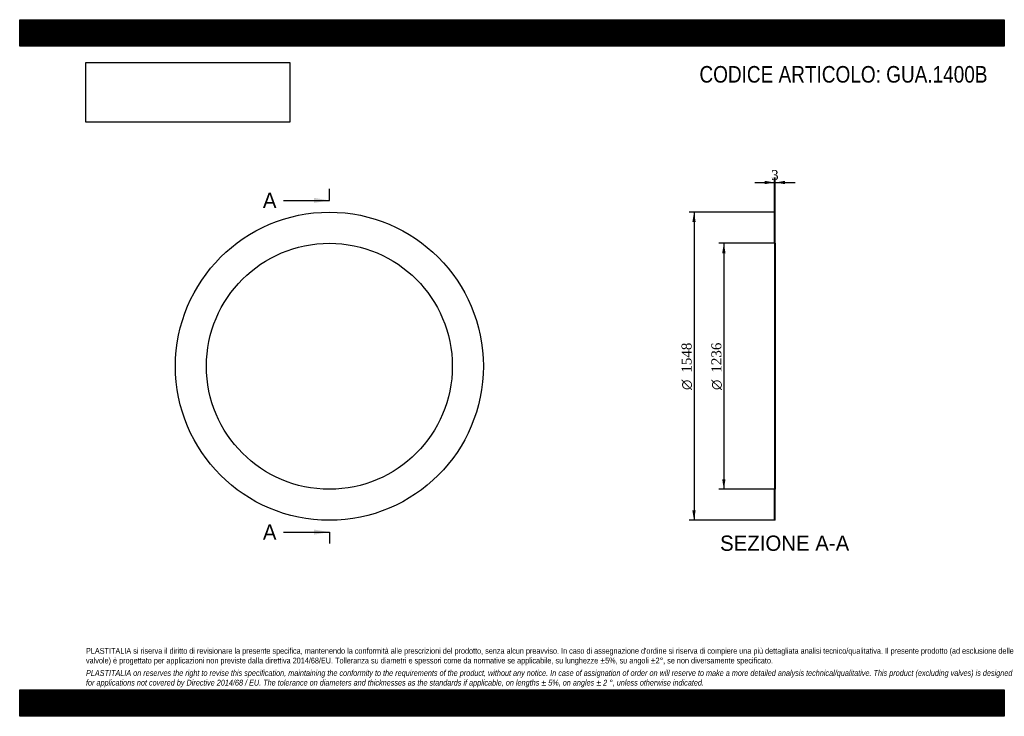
# Model space of a CAD drawing. Header units: millimetres. Extents: x 0 to 4950, y 0 to 3500.
import ezdxf
from ezdxf.enums import TextEntityAlignment as Align
from ezdxf.lldxf.tags import DXFTag

# ---------------------------------------------------------------- set-up
doc = ezdxf.new("R2010")
doc.units = ezdxf.units.MM
doc.header["$LTSCALE"] = 16.666667
for name, color, linetype in [('Default', 7, 'Continuous'), ('DV2_Default', 7, 'Continuous'), ('GUA.1400B', 7, 'Continuous')]:
    doc.layers.add(name, color=color, linetype=linetype)
doc.styles.add('SEACAD_Solid_Edge_ANSI', font='seans.ttf')
doc.styles.add('SEACAD_Solid_Edge_ANSI1_Symbols', font='semeca1.ttf')
doc.styles.add('SEACAD_Times_New_Roman', font='times.ttf')
tags = doc.linetypes.add('CENTER2', pattern=[28.575, 19.05, -3.175, 3.175, -3.175]).pattern_tags.tags
tags[10:11] = [DXFTag(74, 4), DXFTag(75, 0), DXFTag(340, '0'), DXFTag(46, 0.0), DXFTag(50, 0.0), DXFTag(44, 0.0), DXFTag(45, 0.0)]
tags[8:9] = [DXFTag(74, 4), DXFTag(75, 0), DXFTag(340, '0'), DXFTag(46, 0.0), DXFTag(50, 0.0), DXFTag(44, 0.0), DXFTag(45, 0.0)]
tags[6:7] = [DXFTag(74, 4), DXFTag(75, 0), DXFTag(340, '0'), DXFTag(46, 0.0), DXFTag(50, 0.0), DXFTag(44, 0.0), DXFTag(45, 0.0)]
tags[4:5] = [DXFTag(74, 4), DXFTag(75, 0), DXFTag(340, '0'), DXFTag(46, 0.0), DXFTag(50, 0.0), DXFTag(44, 0.0), DXFTag(45, 0.0)]
doc.dimstyles.new('ANSImm', dxfattribs={"dimtxt": 50, "dimasz": 50, "dimexe": 25, "dimexo": 0, "dimgap": 12.5, "dimtad": 1, "dimdsep": 46, "dimtxsty": 'SEACAD_Times_New_Roman', "dimblk1": '_SE_FILLED', "dimblk2": '_SE_FILLED', "dimsah": 1, "dimcen": 25, "dimazin": 0, "dimtfac": 0.85, "dimtdec": 3, "dimtofl": 0, "dimtmove": 0, "dimatfit": 3, "dimfxl": 1, "dimarcsym": 0})
picture_1 = doc.add_image_def('image1.jpg', size_in_pixel=(4302, 1260))

# ---------------------------------------------------------------- blocks, each defined once
blk = doc.blocks.new('SE')
at = {"layer": 'GUA.1400B', "color": 7, "linetype": 'Continuous'}
for radius in [774, 618]:
    blk.add_circle((1556.9, 1758.8), radius, dxfattribs=at)
blk = doc.blocks.new('SE2')
at = {"color": 7, "linetype": 'Continuous', "style": 'SEACAD_Solid_Edge_ANSI'}
blk.add_text('A', height=76.7, dxfattribs=at).set_placement((1222.6, 2630.5), align=Align.TOP_LEFT)
blk = doc.blocks.new('SE3')
at = {"color": 7, "linetype": 'Continuous', "style": 'SEACAD_Solid_Edge_ANSI'}
blk.add_text('A', height=76.7, dxfattribs=at).set_placement((1222.6, 963.8), align=Align.TOP_LEFT)
blk = doc.blocks.new('SEANNOT_GROUP')
at = {"linetype": 'Continuous'}
blk.add_hatch(color=7, dxfattribs=at).paths.add_polyline_path([(1480.2, 2579.4), (1556.9, 2592.1), (1480.2, 2604.9)])
at = {"color": 7, "linetype": 'Continuous'}
blk.add_lwpolyline([(1326.9, 2592.1), (1556.9, 2592.1)], dxfattribs=at)
blk = doc.blocks.new('SEANNOT_GROUP1')
at = {"linetype": 'Continuous'}
blk.add_hatch(color=7, dxfattribs=at).paths.add_polyline_path([(1480.2, 912.7), (1556.9, 925.5), (1480.2, 938.3)])
at = {"color": 7, "linetype": 'Continuous'}
blk.add_lwpolyline([(1326.9, 925.5), (1556.9, 925.5)], dxfattribs=at)
blk = doc.blocks.new('SE1')
at = {"layer": 'Default', "color": 7, "linetype": 'CENTER2'}
for p, q in [((1556.9, 2592.1), (1556.9, 2649.6)), ((1556.9, 925.5), (1556.9, 868))]:
    blk.add_line(p, q, dxfattribs=at)
at = {"layer": 'Default', "color": 7, "linetype": 'CENTER2', "const_width": 0.0001}
blk.add_lwpolyline([(1556.9, 2592.1), (1556.9, 925.5)], dxfattribs=at)
at = {"layer": 'Default'}
for name in ['SE2', 'SEANNOT_GROUP', 'SE3', 'SEANNOT_GROUP1']:
    blk.add_blockref(name, (0, 0), dxfattribs=at)
blk = doc.blocks.new('SE4')
at = {"layer": 'GUA.1400B', "linetype": 'Continuous'}
h = blk.add_hatch(dxfattribs=at)
h.set_pattern_fill('LINE', scale=0.629921, angle=45, style=0)
h.paths.add_polyline_path([(3798.1, 2376.8), (3798.1, 2532.8), (3795.1, 2532.8), (3795.1, 2376.8)])
h = blk.add_hatch(dxfattribs=at)
h.set_pattern_fill('LINE', scale=0.629921, angle=45, style=0)
h.paths.add_polyline_path([(3798.1, 984.8), (3798.1, 1140.8), (3795.1, 1140.8), (3795.1, 984.8)])
at = {"layer": 'DV2_Default', "color": 7, "linetype": 'CENTER2'}
blk.add_line((3799.9, 1758.8), (3793.4, 1758.8), dxfattribs=at)
at = {"layer": 'GUA.1400B', "color": 7, "linetype": 'Continuous'}
for p, q in [((3795.1, 2376.8), (3795.1, 2532.8)), ((3795.1, 2532.8), (3798.1, 2532.8)), ((3798.1, 2376.8), (3798.1, 2532.8)), ((3795.1, 2376.8), (3795.1, 1140.8)), ((3795.1, 2376.8), (3798.1, 2376.8)), ((3798.1, 2376.8), (3798.1, 1140.8)), ((3795.1, 984.8), (3795.1, 1140.8)), ((3798.1, 1140.8), (3795.1, 1140.8)), ((3798.1, 984.8), (3798.1, 1140.8)), ((3798.1, 984.8), (3795.1, 984.8))]:
    blk.add_line(p, q, dxfattribs=at)
blk = doc.blocks.new('DMBLK28')
at = {"layer": 'Default', "linetype": 'Continuous'}
for points in [[(3745.1, 2690.4), (3745.1, 2673.7), (3795.1, 2682)], [(3848.1, 2690.4), (3798.1, 2682), (3848.1, 2673.7)]]:
    blk.add_hatch(color=7, dxfattribs=at).paths.add_polyline_path(points)
at = {"layer": 'Default', "color": 7, "linetype": 'Continuous'}
for p, q in [((3695.1, 2682), (3795.1, 2682)), ((3795.1, 2532.8), (3795.1, 2707)), ((3798.1, 2532.8), (3798.1, 2707)), ((3798.1, 2682), (3898.1, 2682))]:
    blk.add_line(p, q, dxfattribs=at)
at = {"layer": 'Default', "color": 7, "linetype": 'Continuous', "style": 'SEACAD_Times_New_Roman'}
blk.add_text('3', height=50, dxfattribs=at).set_placement((3777.6, 2744.5), align=Align.TOP_LEFT)
blk = doc.blocks.new('_SE_FILLED')
at = {"color": 0}
blk.add_line((0, 0), (-1, 0), dxfattribs=at)
blk.add_solid([(0, 0), (-1, -0.1665), (-1, 0.1665), (0, 0)], dxfattribs=at)
blk = doc.blocks.new('GDimGGroup')
at = {"layer": 'Default', "linetype": 'Continuous'}
for points in [[(3531.7, 2326.8), (3548.4, 2326.8), (3540, 2376.8)], [(3531.7, 1190.8), (3540, 1140.8), (3548.4, 1190.8)]]:
    blk.add_hatch(color=7, dxfattribs=at).paths.add_polyline_path(points)
at = {"layer": 'Default', "color": 7, "linetype": 'Continuous'}
for p, q in [((3796.6, 2376.8), (3515, 2376.8)), ((3540, 2376.8), (3540, 1140.8)), ((3796.6, 1140.8), (3515, 1140.8))]:
    blk.add_line(p, q, dxfattribs=at)
for s, style, p in [('1236', 'SEACAD_Times_New_Roman', (3477.5, 1726.5)), ('O', 'SEACAD_Solid_Edge_ANSI1_Symbols', (3477.5, 1639.5))]:
    blk.add_text(s, height=50, rotation=90, dxfattribs=dict(at, style=style)).set_placement(p, align=Align.TOP_LEFT)
blk = doc.blocks.new('GDimGGroup1')
at = {"layer": 'Default', "linetype": 'Continuous'}
for points in [[(3381.7, 2482.8), (3398.4, 2482.8), (3390, 2532.8)], [(3381.7, 1034.8), (3390, 984.8), (3398.4, 1034.8)]]:
    blk.add_hatch(color=7, dxfattribs=at).paths.add_polyline_path(points)
at = {"layer": 'Default', "color": 7, "linetype": 'Continuous'}
for p, q in [((3795.1, 2532.8), (3365, 2532.8)), ((3390, 2532.8), (3390, 984.8)), ((3795.1, 984.8), (3365, 984.8))]:
    blk.add_line(p, q, dxfattribs=at)
for s, style, p in [('1548', 'SEACAD_Times_New_Roman', (3327.5, 1726.5)), ('O', 'SEACAD_Solid_Edge_ANSI1_Symbols', (3327.5, 1639.5))]:
    blk.add_text(s, height=50, rotation=90, dxfattribs=dict(at, style=style)).set_placement(p, align=Align.TOP_LEFT)

msp = doc.modelspace()

# ---------------------------------------------------------------- hatches: boundary and pattern name
at = {"layer": 'Default', "linetype": 'Continuous'}
h = msp.add_hatch(dxfattribs=at)
h.set_pattern_fill('LINE', scale=0.6299213, angle=45, style=0)
h.paths.add_polyline_path([(4950, 3366.667), (4950, 3500), (0, 3500), (0, 3366.667)])
for points in [[(4950, 3366.667), (4950, 3500), (0, 3500), (0, 3366.667)], [(4950, 0), (4950, 133.333), (0, 133.333), (0, 0)]]:
    msp.add_hatch(color=7, dxfattribs=at).paths.add_polyline_path(points)
h = msp.add_hatch(dxfattribs=at)
h.set_pattern_fill('LINE', scale=0.6299213, angle=45, style=0)
h.paths.add_polyline_path([(4950, 0), (4950, 133.333), (0, 133.333), (0, 0)])

# ---------------------------------------------------------------- linework, layer by layer
at = {"layer": 'Default', "color": 7, "linetype": 'Continuous'}
for p, q in [((0, 3500), (4950, 3500)), ((0, 3366.667), (0, 3500)), ((4950, 3500), (4950, 3366.667)), ((4950, 3366.667), (0, 3366.667)), ((0, 133.333), (4950, 133.333)), ((0, 0), (0, 133.333)), ((4950, 133.333), (4950, 0)), ((4950, 0), (0, 0))]:
    msp.add_line(p, q, dxfattribs=at)

# ---------------------------------------------------------------- block references
at = {"layer": 'Default'}
for name in ['SE1', 'SE', 'GDimGGroup1', 'SE4', 'GDimGGroup']:
    msp.add_blockref(name, (0, 0), dxfattribs=at)

# ---------------------------------------------------------------- texts
at = {"layer": 'Default', "color": 7, "linetype": 'Continuous', "style": 'SEACAD_Solid_Edge_ANSI'}
msp.add_text('SEZIONE A-A', height=76.66667, dxfattribs=at).set_placement((3521.138, 908.145), align=Align.TOP_LEFT)
at = {"layer": 'Default', "attachment_point": 1}
for s, insert, char_height, width in [('{\\fArial Narrow|b0||i0||c0|p34;\\C7;\\H83.33333333;\\W1.;CODICE ARTICOLO: GUA.1400B}', (3417.403, 3267.225), 83.33333, 1446.2605), ("{\\fArial Narrow|b0||i0||c0|p34;\\C7;\\H29.16666667;\\W1.;PLASTITALIA si riserva il diritto di revisionare la presente specifica, mantenendo la conformità alle prescrizioni del prodotto, senza alcun preavviso. In caso di assegnazione d'ordine si riserva di compiere una più dettagliata analisi tecnico/qualitativa. Il presente prodotto (ad esclusione delle \\P}{\\fArial Narrow|b0||i0||c0|p34;\\C7;\\H29.16666667;\\W1.;valvole) è progettato per applicazioni non previste dalla direttiva 2014/68/EU. Tolleranza su diametri e spessori come da normative se applicabile, su lunghezze ±5%, su angoli ±2°, se non diversamente specificato.\\P}{\\fArial Narrow|b0||i0||c0|p34;\\C7;\\H8.333333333;\\W1.;   \\P}{\\fArial Narrow|b0||i1||c0|p34;\\C7;\\H29.16666667;\\W1.;PLASTITALIA on reserves the right to revise this specification, maintaining the conformity to the requirements of the product, without any notice. In case of assignation of order on will reserve to make a more detailed analysis technical/qualitative. This product (excluding valves) is designed \\P}{\\fArial Narrow|b0||i1||c0|p34;\\C7;\\H29.16666667;\\W1.;for applications not covered by Directive 2014/68 / EU. The tolerance on diameters and thicknesses as the standards if applicable, on lengths ± 5%, on angles ± 2 °, unless otherwise indicated.\\P}", (333.333, 343.373), 29.166667, 4283.33333)]:
    msp.add_mtext(s, dxfattribs=dict(at, insert=insert, char_height=char_height, width=width))

# ---------------------------------------------------------------- dimensions: what is measured, and where the dimension line sits
at = {"layer": 'Default', "color": 7, "linetype": 'Continuous'}
dim = msp.add_linear_dim(base=(3795.103, 2682.023), p1=(3795.103, 2532.812), p2=(3798.103, 2532.812), angle=0, text='\\A1;<>', dimstyle='ANSImm', dxfattribs=at)
dim.commit()
dim.dimension.update_dxf_attribs({"geometry": 'DMBLK28', "text_midpoint": (3796.603, 2682.023), "dimtype": 161})

# ---------------------------------------------------------------- pictures from other files: only their frames are drawn
image = msp.add_image(picture_1, insert=(333.333, 2985.053), size_in_units=(1024.286, 300))
image.dxf.flags = 7

doc.saveas('drawing.dxf')
